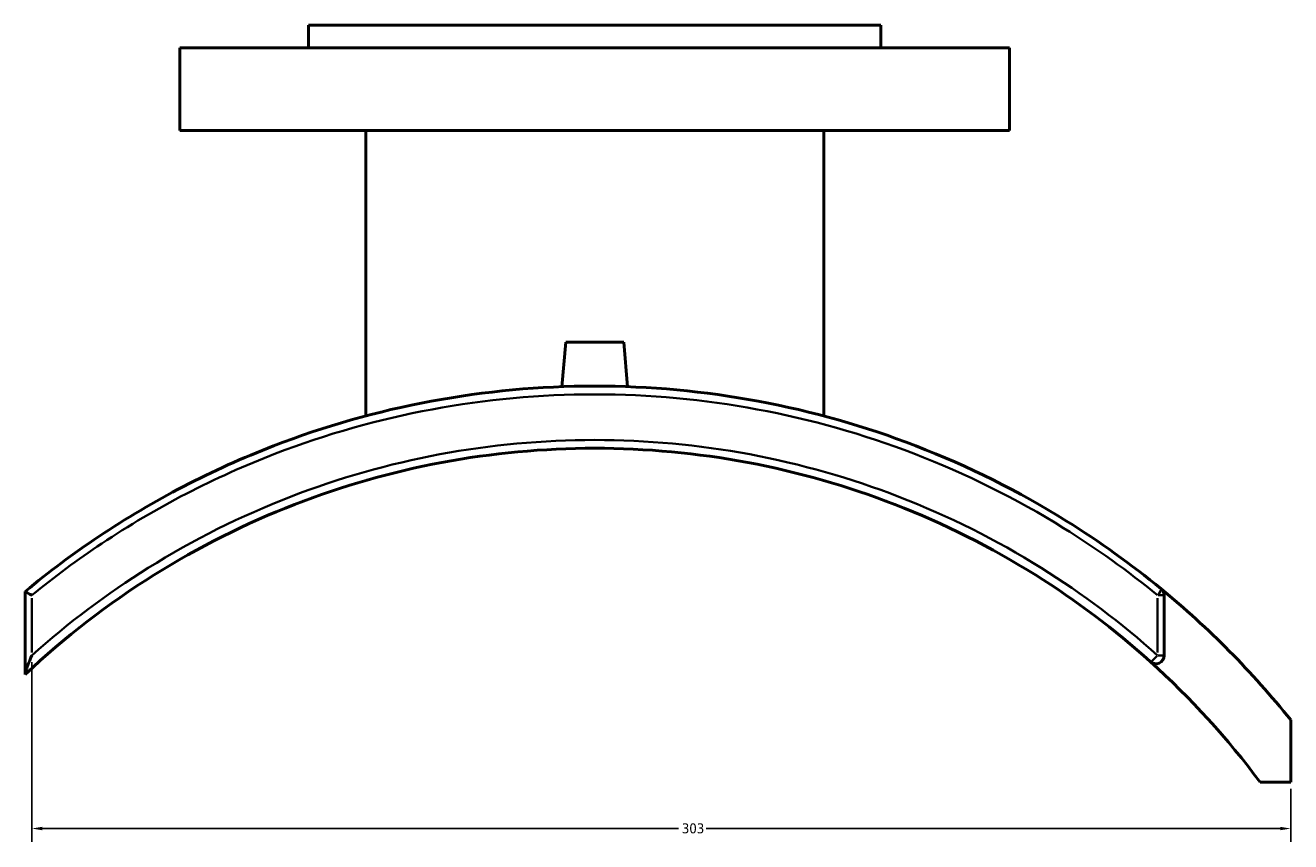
# Model space of a CAD drawing. Header units: millimetres. Extents: x -519 to 1053, y -190 to 828.
# Tile 5 of 9: x 313 to 618, y 185 to 382. Entities that reach past the tile are written whole.
import ezdxf

# ---------------------------------------------------------------- set-up
doc = ezdxf.new("R2010")
doc.units = ezdxf.units.MM
for name, color, linetype, lineweight in [('Dimension (ANSI)', 7, 'Continuous', 25), ('Visible (ANSI)', 7, 'Continuous', 50), ('Visible Narrow (ANSI)', 7, 'Continuous', 35)]:
    doc.layers.add(name, color=color, linetype=linetype, lineweight=lineweight)
doc.styles.add('Note Text (ANSI)', font='tahoma.ttf')
doc.dimstyles.new('Default - mm (ANSI)', dxfattribs={"dimtxt": 2.4, "dimasz": 2.5, "dimexe": 3.175, "dimexo": 1.6002, "dimgap": 0.8, "dimtad": 0, "dimtoh": 1, "dimdec": 0, "dimrnd": 1e-08, "dimzin": 4, "dimdsep": 46, "dimtxsty": 'Note Text (ANSI)', "dimcen": 0.09, "dimdle": 10, "dimclrd": 256, "dimclre": 256, "dimclrt": 5, "dimadec": 1, "dimazin": 1, "dimtfac": 1.27, "dimtofl": 0, "dimtmove": 0, "dimatfit": 3, "dimfxl": 1, "dimtolj": 1, "dimtzin": 4, "dimlwd": -1, "dimlwe": -1, "dimarcsym": 0})

# ---------------------------------------------------------------- blocks, each defined once
blk = doc.blocks.new('*D6')
at = {"layer": 'Defpoints', "color": 0, "transparency": 16777216}
for p in [(314.46, 229.59), (617.89, 199.03), (617.89, 187.85)]:
    blk.add_point(p, dxfattribs=at)
at = {"layer": 'Dimension (ANSI)', "transparency": 16777216}
for p, q in [((314.46, 227.99), (314.46, 184.68)), ((617.89, 197.43), (617.89, 184.68)), ((316.96, 187.85), (470.34, 187.85)), ((615.39, 187.85), (477, 187.85))]:
    blk.add_line(p, q, dxfattribs=at)
for points in [[(316.96, 188.27), (316.96, 187.44), (314.46, 187.85)], [(615.39, 188.27), (615.39, 187.44), (617.89, 187.85)]]:
    blk.add_solid(points, dxfattribs=at)
at = {"layer": 'Dimension (ANSI)', "color": 5, "transparency": 16777216, "insert": (471.14, 189.1), "char_height": 2.4, "attachment_point": 1, "style": 'Note Text (ANSI)'}
blk.add_mtext('\\A1;303', dxfattribs=at)

msp = doc.modelspace()

# ---------------------------------------------------------------- linework, layer by layer
at = {"layer": 'Visible (ANSI)'}
for p, q in [((519.14, 381.55), (381.14, 381.55)), ((381.14, 376.15), (381.14, 381.55)), ((519.14, 376.15), (519.14, 381.55)), ((550.14, 376.15), (350.14, 376.15)), ((350.14, 356.15), (350.14, 376.15)), ((550.14, 356.15), (550.14, 376.15)), ((550.14, 356.15), (350.14, 356.15)), ((394.94, 287.34), (394.94, 356.15)), ((505.34, 287.34), (505.34, 356.15)), ((443.14, 305.15), (442.2, 294.4)), ((443.14, 305.15), (457.14, 305.15)), ((457.14, 305.15), (458.08, 294.4)), ((312.89, 245.04), (312.89, 245.03)), ((312.89, 245.03), (312.89, 225.2)), ((587.39, 229.59), (587.39, 244.1)), ((312.89, 225.2), (312.89, 225.02)), ((617.89, 199.03), (617.89, 214.03)), ((610.53, 199.03), (617.89, 199.03))]:
    msp.add_line(p, q, dxfattribs=at)
for centre, radius, start, end in [((450.14, 79.55), 215, 38.7181, 50.5818), ((585.39, 244.1), 2, 0, 50.5818), ((585.39, 229.59), 2, 227.9673, 0), ((450.14, 79.55), 200, 36.684, 47.9673)]:
    msp.add_arc(centre, radius, start, end, dxfattribs=at)
for points, knots in [([(586.66, 245.64), (579.44, 251.58), (571.82, 257.05), (552.39, 269.16), (540.21, 275.24), (515.28, 284.87), (502.55, 288.48), (476.59, 293.32), (463.37, 294.55), (450.14, 294.55), (436.92, 294.55), (423.69, 293.32), (397.74, 288.48), (385.01, 284.87), (357.9, 274.41), (343.74, 267.04), (324.46, 254.15), (318.56, 249.74), (312.89, 245.04)], [-30.735161, -30.735161, -30.735161, -30.735161, -27.91657, -27.91657, -23.851697, -23.851697, -19.921211, -19.921211, -15.990719, -15.990719, -15.990719, -12.060228, -12.060228, -8.129741, -8.129741, -3.368999, -3.368999, -1.151176, -1.151176, -1.151176, -1.151176]), ([(312.89, 225.02), (322.41, 234), (332.8, 242.04), (354.61, 255.71), (365.96, 261.41), (389.24, 270.45), (401.14, 273.85), (425.41, 278.4), (437.78, 279.55), (450.14, 279.55), (462.51, 279.55), (474.87, 278.4), (499.14, 273.85), (511.04, 270.45), (534.32, 261.41), (545.67, 255.71), (566.19, 242.85), (575.46, 235.85), (584.05, 228.1)], [-34.595957, -34.595957, -34.595957, -34.595957, -30.580582, -30.580582, -26.716805, -26.716805, -22.97009, -22.97009, -19.22337, -19.22337, -19.22337, -15.47665, -15.47665, -11.729935, -11.729935, -7.866157, -7.866157, -4.315605, -4.315605, -4.315605, -4.315605]), ([(314.46, 244.1), (314.46, 244.1), (314.46, 244.1), (314.26, 244.2), (314.06, 244.3), (313.7, 244.49), (313.54, 244.58), (313.24, 244.75), (313.11, 244.84), (312.94, 244.96), (312.89, 245.01), (312.89, 245.03)], [-0.2883684, -0.2883684, -0.2883684, -0.2883684, -0.2876682, -0.2876682, -0.2190213, -0.2190213, -0.1515296, -0.1515296, -0.0725334, -0.0725334, 0, 0, 0, 0]), ([(312.89, 225.2), (312.89, 225.27), (312.91, 225.37), (312.97, 225.68), (313.04, 225.92), (313.26, 226.59), (313.45, 227.12), (313.92, 228.31), (314.18, 228.95), (314.46, 229.58), (314.46, 229.58), (314.46, 229.59)], [-0.577543, -0.577543, -0.577543, -0.577543, -0.5160915, -0.5160915, -0.4024521, -0.4024521, -0.2041519, -0.2041519, 0, 0, 0.0015349, 0.0015349, 0.0015349, 0.0015349])]:
    msp.add_open_spline(points, degree=3, knots=knots, dxfattribs=at)
at = {"layer": 'Visible Narrow (ANSI)'}
for p, q in [((587.39, 244.1), (585.95, 244.1)), ((314.46, 230.31), (314.46, 243.37)), ((585.82, 243.37), (585.82, 230.31)), ((585.95, 229.59), (587.39, 229.59))]:
    msp.add_line(p, q, dxfattribs=at)
for centre, major_axis, ratio, start_param, end_param in [((585.39, 244.1), (1.27, 1.55), 0.166491, 4.92013, 6.211446), ((585.39, 229.59), (-1.34, -1.49), 0.160244, 0.085713, 1.628541)]:
    msp.add_ellipse(centre, major_axis=major_axis, ratio=ratio, start_param=start_param, end_param=end_param, dxfattribs=at)
for points, knots in [([(314.46, 244.1), (319.87, 248.53), (325.5, 252.7), (344.4, 265.3), (358.47, 272.59), (385.41, 282.96), (398.06, 286.54), (423.86, 291.33), (437, 292.55), (450.14, 292.55), (463.28, 292.55), (476.43, 291.33), (502.22, 286.54), (514.87, 282.96), (539.66, 273.42), (551.76, 267.4), (571.07, 255.4), (578.64, 249.98), (585.82, 244.1)], [1.246304, 1.246304, 1.246304, 1.246304, 3.368999, 3.368999, 8.129741, 8.129741, 12.060228, 12.060228, 15.990719, 15.990719, 15.990719, 19.921211, 19.921211, 23.851697, 23.851697, 27.91657, 27.91657, 30.735161, 30.735161, 30.735161, 30.735161]), ([(585.82, 229.59), (577.11, 237.41), (567.72, 244.48), (546.93, 257.47), (535.43, 263.23), (511.85, 272.36), (499.79, 275.79), (475.2, 280.39), (462.67, 281.55), (450.14, 281.55), (437.61, 281.55), (425.09, 280.39), (400.5, 275.79), (388.44, 272.36), (364.85, 263.23), (353.35, 257.47), (332.56, 244.48), (323.17, 237.41), (314.46, 229.59)], [4.315605, 4.315605, 4.315605, 4.315605, 7.866157, 7.866157, 11.729935, 11.729935, 15.47665, 15.47665, 19.22337, 19.22337, 19.22337, 22.97009, 22.97009, 26.716805, 26.716805, 30.580582, 30.580582, 34.131132, 34.131132, 34.131132, 34.131132])]:
    msp.add_open_spline(points, degree=3, knots=knots, dxfattribs=at)

# ---------------------------------------------------------------- dimensions: what is measured, and where the dimension line sits
at = {"layer": 'Dimension (ANSI)'}
dim = msp.add_linear_dim(base=(617.89, 187.85), p1=(314.46, 229.59), p2=(617.89, 199.03), angle=180, dimstyle='Default - mm (ANSI)', override={"dimgap": 0.8, "dimtoh": 0, "dimdec": 0, "dimtol": 0, "dimlim": 0, "dimtp": 0, "dimtm": 0, "dimtdec": 2, "dimatfit": 1}, dxfattribs=at)
dim.commit()
dim.dimension.update_dxf_attribs({"geometry": '*D6', "text_midpoint": (473.67, 187.85), "dimtype": 160})

doc.saveas('drawing.dxf')
